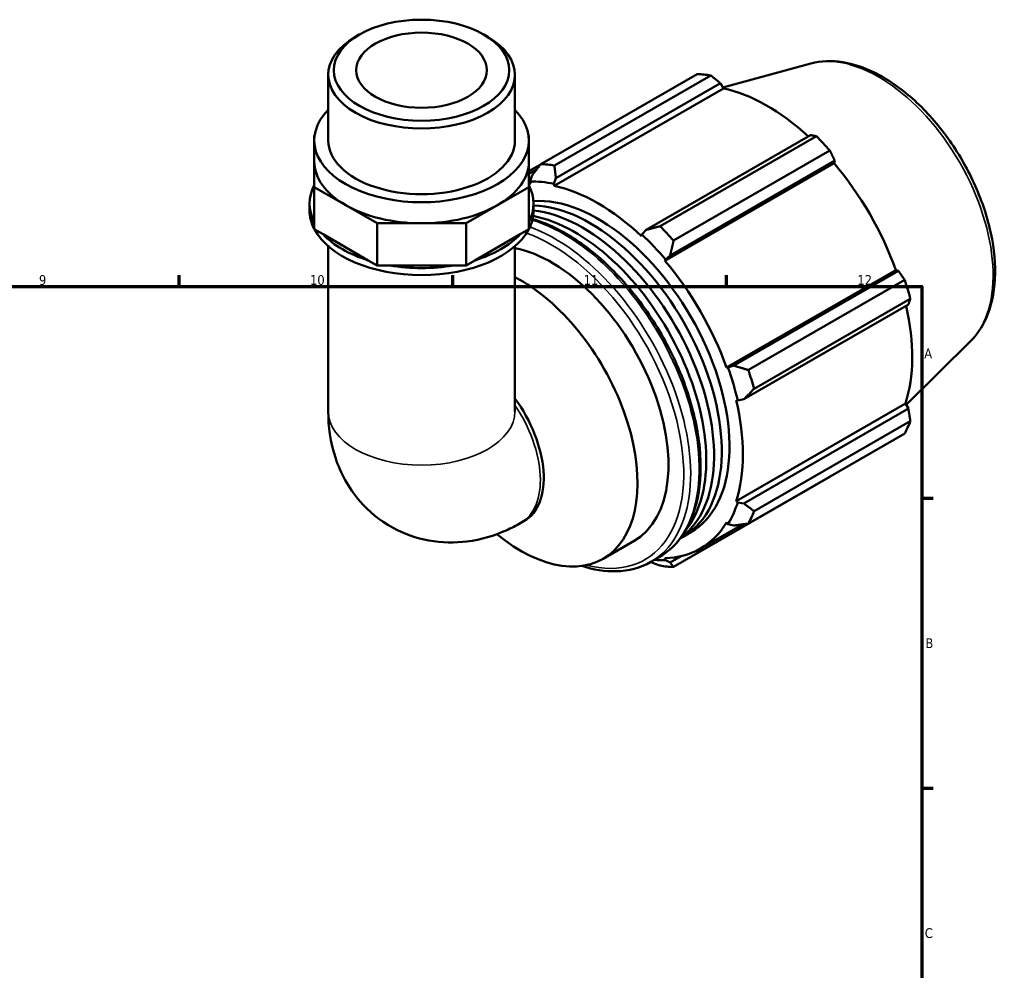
# Model space of a CAD drawing. Header units: millimetres. Extents: x 0 to 931, y 0 to 925.
# Tile 6 of 6: x 590 to 842, y 399 to 642. Entities that reach past the tile are written whole.
import ezdxf

# ---------------------------------------------------------------- set-up
doc = ezdxf.new("R2010")
doc.units = ezdxf.units.MM
for name, color, linetype, lineweight in [('Border (ISO)', 7, 'Continuous', 70), ('Visible (ISO)', 7, 'Continuous', 50), ('Visible Narrow (ISO)', 7, 'Continuous', 35)]:
    doc.layers.add(name, color=color, linetype=linetype, lineweight=lineweight)
doc.styles.add('Note Text (ISO)', font='tahoma.ttf')

# ---------------------------------------------------------------- blocks, each defined once
blk = doc.blocks.new('Borders Default Border')
at = {"layer": 'Border (ISO)'}
for p, q in [((630.75, 574), (630.75, 576.9)), ((700.83, 574), (700.83, 576.9)), ((770.92, 574), (770.92, 576.9)), ((821, 519.75), (823.9, 519.75)), ((821, 445.5), (823.9, 445.5))]:
    blk.add_line(p, q, dxfattribs=at)
at = {"layer": 'Border (ISO)', "flags": 128}
blk.add_lwpolyline([(20, 20), (20, 574), (821, 574), (821, 20), (20, 20)], dxfattribs=at)
at = {"layer": 'Border (ISO)', "color": 232, "true_color": 0xca0064, "char_height": 2.5, "attachment_point": 7, "style": 'Note Text (ISO)'}
for s, insert in [('9', (594.88, 574.35)), ('10', (664.29, 574.35)), ('11', (734.37, 574.4)), ('12', (804.46, 574.4)), ('A', (821.59, 555.62)), ('B', (821.89, 481.38)), ('C', (821.73, 407.08))]:
    blk.add_mtext(s, dxfattribs=dict(at, insert=insert))

msp = doc.modelspace()

# ---------------------------------------------------------------- linework, layer by layer
at = {"layer": 'Visible (ISO)'}
for p, q in [((676.916, 638.495), (675.898, 637.904)), ((708.812, 638.495), (709.83, 637.904)), ((792.559, 631.102), (770.024, 624.99)), ((668.963, 611.396), (668.963, 628.209)), ((716.766, 611.396), (716.766, 628.209)), ((723.387, 605.338), (763.423, 628.392)), ((766.91, 628.054), (726.875, 605)), ((727.272, 601.759), (769.424, 626.033)), ((769.424, 626.033), (770.174, 624.728)), ((726.833, 599.77), (770.174, 624.728)), ((792.49, 612.75), (750.338, 588.476)), ((665.457, 612.602), (665.378, 612.556)), ((665.378, 612.556), (665.378, 611.396)), ((665.378, 606), (665.378, 611.396)), ((720.351, 612.556), (720.271, 612.602)), ((720.351, 611.396), (720.351, 612.556)), ((720.351, 606), (720.351, 611.396)), ((753.931, 589.419), (793.966, 612.474)), ((797.454, 608.795), (757.419, 585.74)), ((665.378, 606), (665.378, 599.444)), ((720.351, 599.444), (720.351, 606)), ((723.268, 605.184), (720.351, 603.504)), ((755.162, 580.591), (798.503, 605.549)), ((756.515, 581.961), (798.667, 606.235)), ((798.667, 606.235), (798.503, 605.549)), ((720.351, 602.834), (722.337, 603.978)), ((721.095, 602.358), (720.665, 600.866)), ((720.665, 600.866), (720.85, 600.35)), ((726.713, 600.28), (727.272, 601.759)), ((726.833, 599.77), (726.713, 600.28)), ((665.378, 599.444), (673.428, 594.807)), ((665.378, 588.652), (665.378, 599.444)), ((712.3, 594.807), (720.351, 599.444)), ((720.351, 588.652), (720.351, 599.444)), ((664.182, 593.41), (664.182, 595.208)), ((721.546, 593.41), (721.546, 595.208)), ((673.428, 594.807), (681.479, 590.171)), ((704.25, 590.171), (712.3, 594.807)), ((681.479, 590.171), (692.864, 590.171)), ((681.479, 579.38), (681.479, 590.171)), ((692.864, 590.171), (704.25, 590.171)), ((704.25, 579.38), (704.25, 590.171)), ((667.635, 587.352), (665.378, 588.652)), ((720.351, 588.652), (718.094, 587.352)), ((750.338, 588.476), (749.299, 587.273)), ((679.222, 580.68), (667.635, 587.352)), ((718.094, 587.352), (706.507, 580.68)), ((749.299, 587.273), (749.179, 586.902)), ((668.963, 584.28), (668.963, 542.003)), ((716.766, 584.28), (716.766, 542.003)), ((681.479, 579.38), (679.222, 580.68)), ((706.507, 580.68), (704.25, 579.38)), ((755.162, 580.591), (755.347, 580.894)), ((755.347, 580.894), (756.515, 581.961)), ((684.671, 579.38), (681.479, 579.38)), ((701.057, 579.38), (684.671, 579.38)), ((704.25, 579.38), (701.057, 579.38)), ((770.963, 553.223), (814.304, 578.182)), ((814.977, 577.985), (772.825, 553.711)), ((814.304, 578.182), (814.977, 577.985)), ((776.55, 552.604), (816.585, 575.659)), ((818.03, 570.794), (777.995, 547.74)), ((775.383, 545.097), (817.536, 569.371)), ((833.487, 560.03), (816.967, 543.683)), ((771.317, 553.233), (770.963, 553.223)), ((772.825, 553.711), (771.317, 553.233)), ((773.441, 544.878), (773.822, 544.798)), ((773.822, 544.798), (775.383, 545.097)), ((773.441, 519.043), (816.782, 544.001)), ((817.536, 542.702), (775.383, 518.428)), ((816.782, 544.001), (817.536, 542.702)), ((777.995, 516.458), (818.03, 539.513)), ((816.585, 536.313), (776.55, 513.258)), ((757.419, 502.155), (797.454, 525.21)), ((773.822, 518.684), (773.441, 519.043)), ((775.383, 518.428), (773.822, 518.684)), ((718.313, 513.444), (719.174, 513.94)), ((764.228, 506.832), (775.028, 513.051)), ((770.963, 513.552), (771.317, 513.134)), ((771.317, 513.134), (772.825, 512.76)), ((759.82, 509.907), (761.8, 511.047)), ((739.353, 504.243), (747.273, 508.804)), ((751.547, 503.441), (753.725, 504.696)), ((755.347, 503.866), (755.162, 504.382)), ((759.306, 504.902), (756.515, 503.295)), ((756.515, 503.295), (755.347, 503.866))]:
    msp.add_line(p, q, dxfattribs=at)
for major_axis in [(22.467, 0), (16.731, 0)]:
    msp.add_ellipse((692.864, 629.382), major_axis=major_axis, ratio=0.5758617, dxfattribs=at)
for centre, major_axis, ratio, start_param, end_param in [((692.864, 628.209), (-23.902, 0), 0.5758617, 5.5016397, 10.2063236), ((780.438, 576.801), (-28.195, 48.962), 0.5780931, 5.8451561, 5.9396837), ((781.347, 577.325), (26.222, -45.535), 0.5780931, 2.0696433, 2.6635608), ((692.864, 611.396), (-27.487, 0), 0.5758617, 5.7667102, 9.9412531), ((692.864, 611.396), (-23.902, 0), 0.5758617, 0, 3.1415927), ((780.438, 576.801), (28.195, -48.962), 0.5780931, 1.9181653, 2.0126929), ((692.864, 606), (-27.487, 0), 0.5758617, 0, 0.7853982), ((692.864, 606), (27.487, 0), 0.5758617, 5.4977871, 6.2831853), ((740.403, 553.747), (-28.195, 48.962), 0.5780931, 5.8451561, 5.9396837), ((781.347, 577.325), (26.222, -45.535), 0.5780931, 1.2672974, 1.8781627), ((738.006, 552.366), (-26.222, 45.535), 0.5780931, 5.9796864, 5.9948801), ((738.006, 552.366), (-26.504, 46.024), 0.5780931, 5.8051535, 5.9796864), ((692.864, 595.208), (-28.682, 0), 0.5758617, 5.9934983, 6.5728723), ((692.864, 595.208), (28.682, 0), 0.5758617, 5.9934983, 6.5728723), ((738.006, 552.366), (-26.222, 45.535), 0.5780931, 5.1942882, 5.8051535), ((738.006, 552.366), (-23.794, 41.319), 0.5780931, 3.1415927, 6.0105195), ((692.864, 593.41), (-28.682, 0), 0.5758617, 0, 0.289687), ((692.864, 606), (27.487, 0), 0.5758617, 3.9269908, 4.712389), ((692.864, 606), (27.487, 0), 0.5758617, 4.712389, 5.4977871), ((692.864, 593.41), (28.682, 0), 0.5758617, 5.9934983, 6.2831853), ((736.026, 551.226), (-23.794, 41.319), 0.5780931, 3.1139582, 5.943639), ((734.046, 550.086), (23.794, -41.319), 0.5780931, 0.0612904, 2.7379519), ((732.066, 548.946), (23.794, -41.319), 0.5780931, 0.2260692, 2.6784677), ((692.864, 593.41), (-28.682, 0), 0.5758617, 0.2932766, 2.848316), ((740.403, 553.747), (-28.195, 48.962), 0.5780931, 5.059758, 5.1542856), ((692.864, 595.208), (28.682, 0), 0.5758617, 3.6373038, 4.2166778), ((692.864, 595.208), (28.682, 0), 0.5758617, 5.2081001, 5.7874741), ((738.006, 552.366), (26.504, -46.024), 0.5780931, 1.8781627, 2.0526956), ((726.127, 545.525), (21.146, -36.721), 0.5780931, 0, 2.6758522), ((738.006, 552.366), (-26.222, 45.535), 0.5780931, 4.4088901, 5.0197553), ((692.864, 595.208), (28.682, 0), 0.5758617, 4.422702, 5.002076), ((718.207, 540.965), (21.146, -36.721), 0.5780931, 5.2951609, 8.6894306), ((780.438, 576.801), (28.195, -48.962), 0.5780931, 1.1327672, 1.2272947), ((781.347, 577.325), (26.222, -45.535), 0.5780931, 0.4818993, 1.0759774), ((738.006, 552.366), (26.504, -46.024), 0.5780931, 1.0927645, 1.2672974), ((740.403, 553.747), (-28.195, 48.962), 0.5780931, 4.2743598, 4.3688874), ((707.246, 534.653), (11.928, -20.713), 0.5780931, 0, 1.7597935), ((738.006, 552.366), (-26.222, 45.535), 0.5780931, 3.6234919, 4.2343571), ((780.438, 576.801), (28.195, -48.962), 0.5780931, 0.347369, 0.4418966), ((738.006, 552.366), (26.504, -46.024), 0.5780931, 0.3073663, 0.4818993), ((740.403, 553.747), (28.195, -48.962), 0.5780931, 0.347369, 0.4418966), ((738.006, 552.366), (26.222, -45.535), 0.5780931, 5.9796864, 6.5905516), ((738.006, 552.366), (26.504, -46.024), 0.5780931, 5.8948269, 5.9796864), ((740.403, 553.747), (28.195, -48.962), 0.5780931, 5.8451561, 5.9396837)]:
    msp.add_ellipse(centre, major_axis=major_axis, ratio=ratio, start_param=start_param, end_param=end_param, dxfattribs=at)
for points, knots in [([(792.559, 631.102), (795.133, 631.8), (797.908, 631.891), (803.853, 630.943), (807.04, 629.787), (813.458, 626.298), (816.686, 623.911), (822.765, 618.202), (825.615, 614.881), (830.667, 607.656), (832.871, 603.756), (836.433, 595.741), (837.791, 591.628), (839.513, 583.556), (839.874, 579.599), (839.493, 572.222), (838.753, 568.797), (836.433, 563.606), (835.115, 561.641), (833.487, 560.03)], [5.6508865, 5.6508865, 5.6508865, 5.6508865, 5.9375323, 5.9375323, 6.2552526, 6.2552526, 6.5877037, 6.5877037, 6.9195397, 6.9195397, 7.2496192, 7.2496192, 7.5797848, 7.5797848, 7.9117999, 7.9117999, 8.2439261, 8.2439261, 8.4901479, 8.4901479, 8.4901479, 8.4901479]), ([(721.295, 591.231), (722.228, 590.964), (723.168, 590.649), (727.846, 588.851), (731.644, 586.67), (739.025, 581.048), (742.607, 577.605), (749.189, 569.819), (752.189, 565.48), (757.316, 556.339), (759.442, 551.539), (762.609, 541.949), (763.648, 537.16), (764.522, 528.06), (764.355, 523.751), (762.792, 516.061), (761.401, 512.675), (757.872, 507.747), (755.943, 505.973), (753.725, 504.696)], [6.037228, 6.037228, 6.037228, 6.037228, 6.1190089, 6.1190089, 6.4424578, 6.4424578, 6.7666833, 6.7666833, 7.0901839, 7.0901839, 7.4134007, 7.4134007, 7.7369762, 7.7369762, 8.0612676, 8.0612676, 8.384226, 8.384226, 8.6413135, 8.6413135, 8.6413135, 8.6413135]), ([(668.963, 542.003), (668.963, 538.201), (669.453, 534.164), (672.1, 526.27), (674.089, 522.428), (679.35, 516.359), (682.195, 514.005), (688.328, 510.615), (691.541, 509.506), (698.098, 508.312), (701.417, 508.3), (708.193, 509.151), (711.527, 510.192), (715.84, 512.1), (717.106, 512.749), (718.313, 513.444)], [3.1415927, 3.1415927, 3.1415927, 3.1415927, 3.4557519, 3.4557519, 3.7308719, 3.7308719, 3.9390517, 3.9390517, 4.132108, 4.132108, 4.3410756, 4.3410756, 4.5974913, 4.5974913, 4.712389, 4.712389, 4.712389, 4.712389]), ([(751.547, 503.441), (748.919, 501.928), (745.892, 501.119), (739.855, 500.972), (736.901, 501.442), (733.886, 502.414)], [2.3581282, 2.3581282, 2.3581282, 2.3581282, 2.66277938, 2.66277938, 2.92568548, 2.92568548, 2.92568548, 2.92568548])]:
    msp.add_open_spline(points, degree=3, knots=knots, dxfattribs=at)
for points, weights in [([(769.424, 626.033), (768.198, 627.026), (766.91, 628.054)], [1.0018000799, 1.00130841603, 1]), ([(793.966, 612.474), (793.218, 612.618), (792.49, 612.75)], [1, 1.00130841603, 1.0018000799]), ([(798.667, 606.235), (798.078, 607.492), (797.454, 608.795)], [1.0018000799, 1.00130841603, 1]), ([(723.387, 605.338), (722.202, 603.808), (721.095, 602.358)], [1.01778734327, 1.01257243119, 1.00656188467]), ([(727.272, 601.759), (727.062, 603.337), (726.875, 605)], [1.00656188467, 1.01257243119, 1.01778734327]), ([(753.931, 589.419), (752.082, 588.929), (750.338, 588.476)], [1.01778734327, 1.01257243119, 1.00656188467]), ([(756.515, 581.961), (756.942, 583.803), (757.419, 585.74)], [1.00656188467, 1.01257243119, 1.01778734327]), ([(816.585, 575.659), (815.77, 576.849), (814.977, 577.985)], [1, 1.00130841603, 1.0018000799]), ([(817.536, 569.371), (817.783, 570.071), (818.03, 570.794)], [1.0018000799, 1.00130841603, 1]), ([(776.55, 552.604), (774.634, 553.16), (772.825, 553.711)], [1.01778734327, 1.01257243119, 1.00656188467]), ([(775.383, 545.097), (776.647, 546.382), (777.995, 547.74)], [1.00656188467, 1.01257243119, 1.01778734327]), ([(818.03, 539.513), (817.783, 541.143), (817.536, 542.702)], [1, 1.00130841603, 1.0018000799]), ([(797.454, 525.21), (797.485, 525.271), (797.517, 525.332)], [1, 1.00006594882, 1.00012982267]), ([(777.995, 516.458), (776.647, 517.454), (775.383, 518.428)], [1.01778734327, 1.01257243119, 1.00656188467]), ([(772.825, 512.76), (774.634, 512.995), (776.55, 513.258)], [1.00656188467, 1.01257243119, 1.01778734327]), ([(751.521, 503.426), (752.702, 502.962), (753.931, 502.494)], [1.01049215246, 1.01431601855, 1.01778734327]), ([(757.419, 502.155), (756.942, 502.728), (756.515, 503.295)], [1.01778734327, 1.01257243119, 1.00656188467])]:
    msp.add_rational_spline(points, weights, degree=2, dxfattribs=at)
at = {"layer": 'Visible Narrow (ISO)'}
for centre, major_axis, ratio, start_param, end_param in [((809.894, 593.764), (-20.7, 35.946), 0.5780931, 3.2927583, 6.1320197), ((729.195, 547.293), (24.53, -42.597), 0.5780931, 0, 2.5891245), ((726.127, 545.525), (23.901, -41.505), 0.5780931, 5.7663989, 8.8307798), ((727.017, 546.038), (24.53, -42.597), 0.5780931, 0, 2.5435189), ((706.385, 534.157), (11.928, -20.713), 0.5780931, 0, 1.6967392), ((692.864, 542.003), (23.902, 0), 0.5758617, 3.1415927, 6.2831853)]:
    msp.add_ellipse(centre, major_axis=major_axis, ratio=ratio, start_param=start_param, end_param=end_param, dxfattribs=at)

# ---------------------------------------------------------------- block references
msp.add_blockref('Borders Default Border', (0, 0))

doc.saveas('drawing.dxf')
